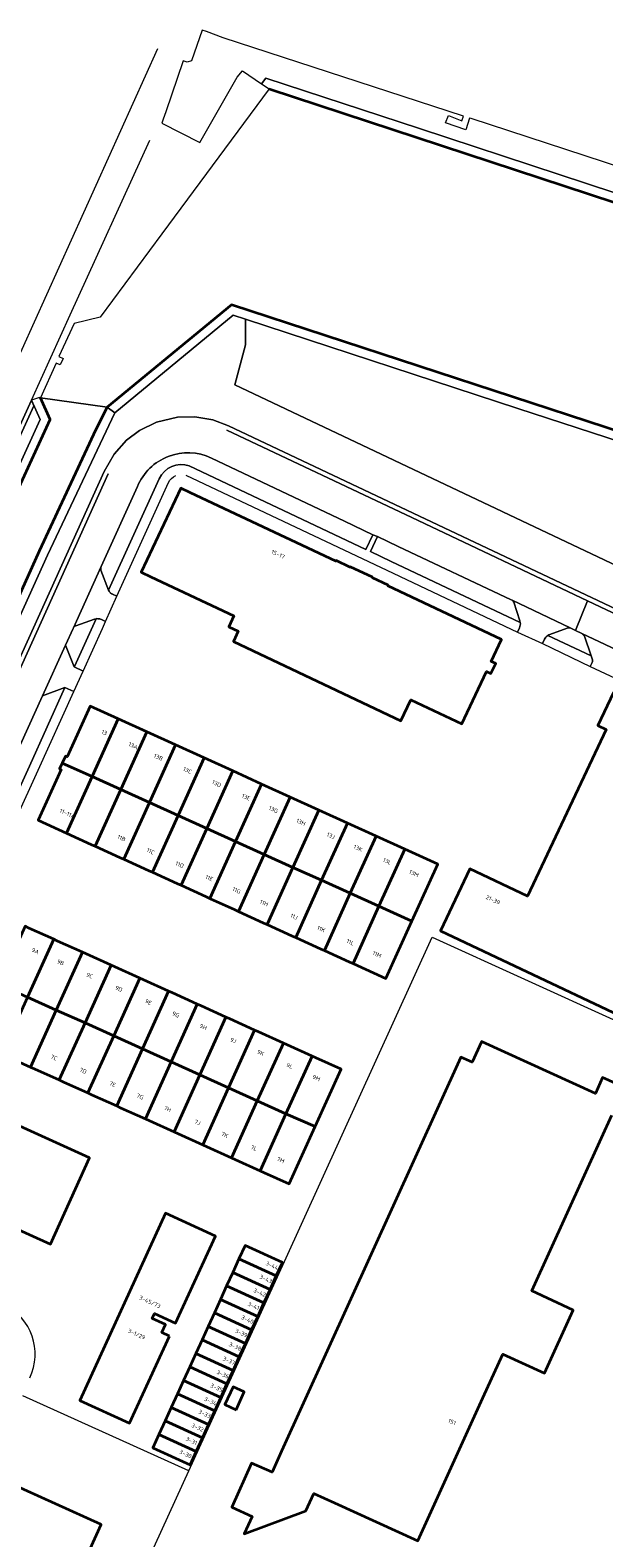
# Model space of a CAD drawing. Extents: x 151587 to 155483, y 462503 to 464608.
# Tile 92 of 236: x 152588 to 152713, y 464050 to 464380. Entities that reach past the tile are written whole.
import ezdxf
from ezdxf.enums import TextEntityAlignment as Align

# ---------------------------------------------------------------- set-up
doc = ezdxf.new("R2010")
doc.units = 0
doc.header["$LTSCALE"] = 0.5
for name, color, linetype, lineweight in [('B-RO-GK-BESCHOEIING-G', 251, 'GK-BESCHOEIING', 35), ('B-RO-GR-BEPLANTING_CULTUUR_BOSPLANTSOEN-GV', 251, 'CONTINUOUS', 18), ('B-RO-GR-GROENVOORZIENING-GV', 251, 'CONTINUOUS', 18), ('B-RO-GR-HAAG-GV', 251, 'CONTINUOUS', 13), ('B-RO-IE-TERREINAFSCHEIDING_KUNSTMATIG_HEKWERK-G', 251, 'IE-TERREINAFSCHEIDING-KUNSTMATIG', 18), ('B-RO-OG-BEBOUWING-GV', 6, 'CONTINUOUS', 35), ('B-RO-OG-BEBOUWING-T18', 1, 'CONTINUOUS', 18), ('B-RO-OG-TERREIN_CULTUURSCHEIDING-GV', 251, 'CONTINUOUS', 18), ('B-RO-OG-WATER-GV', 251, 'CONTINUOUS', 18), ('B-RO-OG-WATER_SLOOT-GV', 251, 'CONTINUOUS', 18), ('B-RO-VH-VERHARDING_ASFALT-GV', 251, 'CONTINUOUS', 18), ('B-RO-VH-VERHARDING_BETONSTRAATSTEEN-GV', 251, 'CONTINUOUS', 18), ('B-RO-VH-VERHARDING_TEGEL-GV', 251, 'CONTINUOUS', 18)]:
    doc.layers.add(name, color=color, linetype=linetype, lineweight=lineweight)
doc.styles.add('NLCS-ISO-M200-T18', font='NLCS-ISO.ttf', dxfattribs={"height": 0.36})
doc.linetypes.add('GK-BESCHOEIING', pattern='A,30,-5,[1,NLCS.SHX,S=1,R=0,X=0,Y=0],-5', length=40)
doc.linetypes.add('IE-TERREINAFSCHEIDING-KUNSTMATIG', pattern='A,4,[82,NLCS.SHX,S=0.75,R=90,X=0,Y=0],4,-2', length=10)

msp = doc.modelspace()

# ---------------------------------------------------------------- linework, layer by layer
at = {"layer": 'B-RO-GK-BESCHOEIING-G', "flags": 128}
for points in [[(152640.117, 464367.335), (152764.266, 464326.544), (152805.728, 464313.027), (152791.018, 464268.032), (152734.441, 464286.42), (152631.82, 464320.003), (152604.637, 464297.611)], [(152604.637, 464297.611), (152602.128, 464292.693), (152589.736, 464266.045), (152570.903, 464224.414), (152563.007, 464206.656), (152536.534, 464149.143), (152534.211, 464144.021), (152532.532, 464143.299), (152530.8, 464143.022), (152524.202, 464145.866), (152526.102, 464150.27), (152531.376, 464160.815), (152539.804, 464179.437), (152546.023, 464193.024), (152556.72, 464216.682), (152564.941, 464235.066), (152581.694, 464272.097), (152592.15, 464294.867), (152589.979, 464299.675)]]:
    msp.add_lwpolyline(points, dxfattribs=at)
at = {"layer": 'B-RO-GR-BEPLANTING_CULTUUR_BOSPLANTSOEN-GV', "flags": 128}
msp.add_lwpolyline([(152634.949, 464316.873), (152634.899, 464311.225), (152632.548, 464302.492), (152772.228, 464236.36), (152780.235, 464238.168), (152788.872, 464266.382), (152733.579, 464284.598), (152694.568, 464297.345)], close=True, dxfattribs=at)
at = {"layer": 'B-RO-GR-GROENVOORZIENING-GV'}
for points in [[(152627.435, 464286.464, 0.4283561), (152611.255, 464280.225)], [(152616.033, 464281.874, -0.3931558), (152622.584, 464284.738)], [(152603.272, 464262.693, 0.1763805), (152603.257, 464261.905)], [(152693.698, 464254.898, 0.1330451), (152693.353, 464255.282)], [(152602.182, 464251.256, -0.1155603), (152601.825, 464251.151)], [(152695.128, 464250.414, -0.1386073), (152695.054, 464250.819)], [(152597.717, 464249.671, 0.1904079), (152597.205, 464249.254)], [(152701.588, 464247.801, 0.0225411), (152701.164, 464247.585)], [(152706.059, 464249.229, 0.2181531), (152705.431, 464249.174)], [(152709.202, 464247.412, 0.1087508), (152708.614, 464248.029)]]:
    msp.add_lwpolyline(points, format="xyb", dxfattribs=at)
at = {"layer": 'B-RO-GR-GROENVOORZIENING-GV', "flags": 128}
for points in [[(152622.584, 464284.738), (152661.293, 464266.395), (152662.852, 464269.662), (152656.64, 464272.617), (152627.435, 464286.464)], [(152603.257, 464261.905), (152604.923, 464257.482), (152616.033, 464281.874)], [(152611.255, 464280.225), (152603.272, 464262.693)], [(152663.818, 464269.234), (152662.295, 464265.949), (152666.815, 464263.81), (152695.128, 464250.414)], [(152693.353, 464255.282), (152693.123, 464255.392), (152668.364, 464267.087), (152663.818, 464269.234)], [(152695.054, 464250.819), (152693.698, 464254.898)], [(152597.4, 464240.678), (152597.441, 464240.769), (152602.182, 464251.256)], [(152601.825, 464251.151), (152597.717, 464249.671)], [(152597.205, 464249.254), (152597.139, 464249.108), (152595.473, 464245.43), (152597.4, 464240.678)], [(152701.164, 464247.585), (152710.688, 464243.113), (152709.202, 464247.412)], [(152705.431, 464249.174), (152701.588, 464247.801)], [(152708.614, 464248.029), (152707.198, 464248.694), (152706.201, 464249.162), (152706.059, 464249.229)]]:
    msp.add_lwpolyline(points, dxfattribs=at)
msp.add_lwpolyline([(152587.567, 464218.93), (152595.366, 464236.18), (152590.466, 464234.375), (152584.167, 464220.469), (152580.815, 464213.068), (152582.777, 464208.335)], close=True, dxfattribs=at)
at = {"layer": 'B-RO-GR-HAAG-GV'}
for points in [[(152627.435, 464286.464, 0.4283561), (152611.255, 464280.225)], [(152616.033, 464281.874, -0.3931558), (152622.584, 464284.738)], [(152603.272, 464262.693, 0.1763805), (152603.257, 464261.905)], [(152693.698, 464254.898, 0.1330451), (152693.353, 464255.282)], [(152602.182, 464251.256, -0.1155603), (152601.825, 464251.151)], [(152695.128, 464250.414, -0.1386073), (152695.054, 464250.819)], [(152597.717, 464249.671, 0.1904079), (152597.205, 464249.254)], [(152701.588, 464247.801, 0.0225411), (152701.164, 464247.585)], [(152706.059, 464249.229, 0.2181531), (152705.431, 464249.174)], [(152709.202, 464247.412, 0.1087508), (152708.614, 464248.029)]]:
    msp.add_lwpolyline(points, format="xyb", dxfattribs=at)
at = {"layer": 'B-RO-GR-HAAG-GV', "flags": 128}
for points in [[(152622.584, 464284.738), (152661.293, 464266.395), (152662.852, 464269.662), (152656.64, 464272.617), (152627.435, 464286.464)], [(152611.255, 464280.225), (152603.272, 464262.693)], [(152604.923, 464257.482), (152616.033, 464281.874)], [(152693.353, 464255.282), (152693.123, 464255.392), (152668.364, 464267.087), (152663.818, 464269.234), (152662.295, 464265.949), (152666.815, 464263.81), (152695.128, 464250.414)], [(152603.257, 464261.905), (152604.923, 464257.482)], [(152695.054, 464250.819), (152693.698, 464254.898)], [(152597.4, 464240.678), (152597.441, 464240.769), (152602.182, 464251.256)], [(152601.825, 464251.151), (152597.717, 464249.671)], [(152597.205, 464249.254), (152597.139, 464249.108), (152595.473, 464245.43), (152597.4, 464240.678)], [(152701.164, 464247.585), (152710.688, 464243.113), (152709.202, 464247.412)], [(152705.431, 464249.174), (152701.588, 464247.801)], [(152708.614, 464248.029), (152707.198, 464248.694), (152706.201, 464249.162), (152706.059, 464249.229)]]:
    msp.add_lwpolyline(points, dxfattribs=at)
msp.add_lwpolyline([(152587.567, 464218.93), (152595.366, 464236.18), (152590.466, 464234.375), (152584.167, 464220.469), (152580.815, 464213.068), (152582.777, 464208.335)], close=True, dxfattribs=at)
at = {"layer": 'B-RO-IE-TERREINAFSCHEIDING_KUNSTMATIG_HEKWERK-G', "flags": 128}
for points in [[(152643.453, 464110.409), (152675.801, 464181.458)], [(152675.801, 464181.458), (152716.262, 464163.07)], [(152622.501, 464064.529), (152643.453, 464110.409)], [(152622.501, 464064.529), (152586.115, 464080.969)], [(152596.801, 464008.253), (152622.501, 464064.529)]]:
    msp.add_lwpolyline(points, dxfattribs=at)
at = {"layer": 'B-RO-OG-BEBOUWING-GV', "flags": 128}
for points in [[(152622.887, 464278.841), (152620.761, 464279.843), (152612.079, 464261.419), (152614.205, 464260.417), (152632.366, 464251.854), (152631.258, 464249.5), (152633.35, 464248.513), (152632.273, 464246.233), (152668.942, 464228.902), (152671.116, 464233.51), (152682.319, 464228.222), (152687.729, 464239.685), (152688.706, 464239.227), (152689.743, 464241.429), (152688.768, 464241.892), (152691.03, 464246.664), (152666.097, 464258.454), (152666.17, 464258.607), (152662.717, 464260.235), (152662.761, 464260.326), (152657.841, 464262.648), (152657.798, 464262.558), (152654.758, 464263.997), (152654.687, 464263.845)], [(152735.725, 464155.402), (152742.176, 464169.037), (152729.514, 464175.019), (152746.752, 464211.48), (152748.605, 464210.602), (152752.03, 464217.839), (152743.257, 464221.978), (152742.616, 464220.623), (152723.645, 464229.588), (152724.285, 464230.94), (152715.523, 464235.08), (152712.112, 464227.832), (152713.981, 464226.946), (152696.727, 464190.489), (152684.069, 464196.472), (152677.626, 464182.837)], [(152594.759, 464219.638), (152601.294, 464216.683), (152607.014, 464229.333), (152600.888, 464232.122), (152595.827, 464221.006), (152595.455, 464221.167)], [(152613.291, 464226.475), (152607.014, 464229.333), (152601.294, 464216.683), (152607.578, 464213.841)], [(152613.291, 464226.475), (152607.578, 464213.841), (152613.864, 464210.999), (152619.569, 464223.617)], [(152613.864, 464210.999), (152620.153, 464208.156), (152625.855, 464220.755), (152619.569, 464223.617)], [(152601.294, 464216.683), (152594.759, 464219.638), (152594.183, 464218.371), (152594.539, 464218.209), (152589.493, 464207.094), (152595.684, 464204.277)], [(152620.153, 464208.156), (152626.443, 464205.311), (152632.133, 464217.897), (152625.855, 464220.755)], [(152626.443, 464205.311), (152632.737, 464202.465), (152638.419, 464215.035), (152632.133, 464217.897)], [(152601.962, 464201.421), (152607.578, 464213.841), (152601.294, 464216.683), (152595.684, 464204.277), (152601.127, 464201.801)], [(152632.737, 464202.465), (152639.022, 464199.624), (152644.698, 464212.177), (152638.419, 464215.035)], [(152608.242, 464198.564), (152613.864, 464210.999), (152607.578, 464213.841), (152601.962, 464201.421), (152607.407, 464198.944)], [(152620.153, 464208.156), (152613.864, 464210.999), (152608.242, 464198.564), (152613.686, 464196.088), (152614.521, 464195.708)], [(152639.022, 464199.624), (152645.312, 464196.78), (152650.985, 464209.314), (152644.698, 464212.177)], [(152620.808, 464192.847), (152626.443, 464205.311), (152620.153, 464208.156), (152614.521, 464195.708), (152619.973, 464193.227)], [(152650.985, 464209.314), (152645.312, 464196.78), (152651.598, 464193.938), (152657.262, 464206.457)], [(152627.096, 464189.987), (152632.737, 464202.465), (152626.443, 464205.311), (152620.808, 464192.847), (152626.261, 464190.367)], [(152657.883, 464191.097), (152663.54, 464203.598), (152657.262, 464206.457), (152651.598, 464193.938)], [(152633.375, 464187.13), (152639.022, 464199.624), (152632.737, 464202.465), (152627.096, 464189.987), (152632.54, 464187.51)], [(152663.54, 464203.598), (152657.883, 464191.097), (152664.168, 464188.255), (152669.816, 464200.741)], [(152645.312, 464196.78), (152639.022, 464199.624), (152633.375, 464187.13), (152638.818, 464184.654), (152639.653, 464184.274)], [(152664.168, 464188.255), (152671.356, 464185.007), (152677.029, 464197.457), (152669.816, 464200.741)], [(152645.932, 464181.418), (152651.598, 464193.938), (152645.312, 464196.78), (152639.653, 464184.274), (152645.097, 464181.798)], [(152657.883, 464191.097), (152651.598, 464193.938), (152645.932, 464181.418), (152651.377, 464178.941), (152652.211, 464178.561)], [(152652.211, 464178.561), (152657.655, 464176.084), (152658.49, 464175.705), (152664.168, 464188.255), (152657.883, 464191.097)], [(152671.356, 464185.007), (152664.168, 464188.255), (152658.49, 464175.705), (152665.635, 464172.454)], [(152592.904, 464181.019), (152587.454, 464183.482), (152586.619, 464183.86), (152580.896, 464171.204), (152587.18, 464168.362)], [(152592.904, 464181.019), (152587.18, 464168.362), (152593.466, 464165.52), (152599.189, 464178.177), (152593.739, 464180.641)], [(152593.466, 464165.52), (152599.755, 464162.677), (152605.483, 464175.332), (152600.025, 464177.799), (152599.189, 464178.177)], [(152605.483, 464175.332), (152599.755, 464162.677), (152606.045, 464159.832), (152611.768, 464172.491), (152606.319, 464174.954)], [(152611.768, 464172.491), (152606.045, 464159.832), (152612.339, 464156.986), (152618.062, 464169.646), (152612.604, 464172.113)], [(152581.531, 464155.871), (152582.367, 464155.493), (152587.819, 464153.029), (152593.466, 464165.52), (152587.18, 464168.362)], [(152612.339, 464156.986), (152618.624, 464154.145), (152624.348, 464166.804), (152618.898, 464169.268), (152618.062, 464169.646)], [(152594.104, 464150.187), (152599.755, 464162.677), (152593.466, 464165.52), (152587.819, 464153.029), (152588.655, 464152.651)], [(152630.643, 464163.958), (152625.184, 464166.426), (152624.348, 464166.804), (152618.624, 464154.145), (152624.914, 464151.301)], [(152594.104, 464150.187), (152594.94, 464149.809), (152600.398, 464147.342), (152606.045, 464159.832), (152599.755, 464162.677)], [(152624.914, 464151.301), (152631.2, 464148.459), (152636.927, 464161.118), (152631.479, 464163.581), (152630.643, 464163.958)], [(152606.693, 464144.496), (152612.339, 464156.986), (152606.045, 464159.832), (152600.398, 464147.342), (152601.234, 464146.964)], [(152636.927, 464161.118), (152631.2, 464148.459), (152637.485, 464145.618), (152643.213, 464158.276), (152637.763, 464160.74)], [(152637.485, 464145.618), (152643.77, 464142.776), (152649.497, 464155.436), (152644.049, 464157.898), (152643.213, 464158.276)], [(152618.624, 464154.145), (152612.339, 464156.986), (152606.693, 464144.496), (152607.529, 464144.118), (152612.978, 464141.655)], [(152649.497, 464155.436), (152643.77, 464142.776), (152650.18, 464139.975), (152655.867, 464152.556), (152650.333, 464155.058)], [(152624.914, 464151.301), (152618.624, 464154.145), (152612.978, 464141.655), (152613.814, 464141.277), (152619.264, 464138.814)], [(152558.011, 464139.669), (152554.333, 464131.552), (152554.782, 464131.349), (152553.199, 464127.852), (152563.395, 464123.234), (152564.909, 464126.576), (152592.158, 464114.233), (152600.731, 464133.159), (152573.33, 464145.571), (152573.292, 464145.486), (152570.024, 464146.967), (152569.795, 464146.462), (152563.022, 464149.531), (152558.462, 464139.465)], [(152625.549, 464135.972), (152631.2, 464148.459), (152624.914, 464151.301), (152619.264, 464138.814), (152620.099, 464138.436)], [(152631.2, 464148.459), (152625.549, 464135.972), (152626.385, 464135.594), (152631.835, 464133.13), (152637.485, 464145.618)], [(152643.77, 464142.776), (152637.485, 464145.618), (152631.835, 464133.13), (152632.671, 464132.752), (152638.121, 464130.289)], [(152650.18, 464139.975), (152643.77, 464142.776), (152638.121, 464130.289), (152638.957, 464129.911), (152644.498, 464127.406)], [(152618.295, 464094.095), (152616.604, 464094.87), (152617.396, 464096.597), (152614.505, 464097.922), (152614.996, 464098.995), (152619.578, 464096.894), (152628.323, 464115.974), (152617.396, 464120.983), (152598.602, 464079.986), (152609.531, 464074.976)], [(152641.659, 464107.248), (152643.002, 464110.191), (152634.836, 464113.918), (152633.493, 464110.975)], [(152633.493, 464110.975), (152632.144, 464108.018), (152640.309, 464104.292), (152641.659, 464107.248)], [(152630.794, 464105.061), (152638.96, 464101.335), (152640.309, 464104.292), (152632.144, 464108.018)], [(152636.262, 464095.422), (152637.611, 464098.378), (152629.445, 464102.105), (152628.096, 464099.148)], [(152638.96, 464101.335), (152630.794, 464105.061), (152629.445, 464102.105), (152637.611, 464098.378)], [(152634.913, 464092.465), (152636.262, 464095.422), (152628.096, 464099.148), (152626.747, 464096.191)], [(152634.913, 464092.465), (152626.747, 464096.191), (152625.397, 464093.234), (152633.563, 464089.508)], [(152633.563, 464089.508), (152625.397, 464093.234), (152624.048, 464090.278), (152632.214, 464086.551)], [(152630.865, 464083.595), (152632.214, 464086.551), (152624.048, 464090.278), (152622.699, 464087.321)], [(152621.35, 464084.364), (152629.516, 464080.638), (152630.865, 464083.595), (152622.699, 464087.321)], [(152629.516, 464080.638), (152621.35, 464084.364), (152620, 464081.408), (152628.166, 464077.681)], [(152632.878, 464077.948), (152634.65, 464081.863), (152632.183, 464082.98), (152630.411, 464079.065)], [(152626.817, 464074.725), (152628.166, 464077.681), (152620, 464081.408), (152618.651, 464078.451)], [(152624.119, 464068.811), (152625.468, 464071.768), (152617.302, 464075.494), (152615.953, 464072.538)], [(152617.302, 464075.494), (152625.468, 464071.768), (152626.817, 464074.725), (152618.651, 464078.451)], [(152615.953, 464072.538), (152614.609, 464069.593), (152622.775, 464065.866), (152624.119, 464068.811)], [(152582.56, 464006.933), (152603.288, 464052.829), (152583.274, 464061.868), (152562.546, 464015.971)]]:
    msp.add_lwpolyline(points, close=True, dxfattribs=at)
msp.add_lwpolyline([(152722.563, 464146.477), (152713.169, 464150.706), (152711.601, 464147.247), (152686.792, 464158.549), (152686.649, 464158.618), (152686.624, 464158.547), (152684.603, 464154.101), (152682.135, 464155.224), (152642.845, 464068.872), (152640.735, 464064.234), (152636.248, 464066.235), (152631.94, 464056.575), (152636.409, 464054.582), (152634.654, 464050.743), (152648.152, 464055.785), (152649.908, 464059.612), (152654.423, 464057.547), (152672.695, 464049.191), (152686.956, 464080.52), (152691.331, 464090.132), (152700.405, 464085.991), (152706.746, 464099.763), (152697.626, 464103.963), (152712.915, 464137.518), (152715.184, 464142.499)], dxfattribs=at)
at = {"layer": 'B-RO-OG-TERREIN_CULTUURSCHEIDING-GV', "flags": 128}
for points in [[(152742.59, 464341.788), (152684.359, 464360.834), (152683.979, 464360.958), (152683.168, 464358.389), (152678.769, 464359.911), (152679.395, 464361.502), (152682.356, 464360.351), (152682.705, 464361.372), (152630, 464378.527), (152626.392, 464379.901), (152625.449, 464380.205), (152623.116, 464373.505), (152622.119, 464373.202), (152621.263, 464373.45), (152617.446, 464362.291), (152616.891, 464360.682), (152616.584, 464359.852), (152624.938, 464355.626), (152633.12, 464369.922), (152634.273, 464371.275), (152638.456, 464368.454), (152639.367, 464369.685), (152673.065, 464358.632), (152764.888, 464328.445)], [(152772.228, 464236.36), (152632.548, 464302.492), (152634.899, 464311.225), (152634.949, 464316.873), (152632.243, 464317.759), (152606.254, 464296.352), (152591.552, 464265.206), (152572.728, 464223.596)], [(152559.286, 464233.638), (152588.53, 464297.86), (152588.02, 464299.153), (152564.356, 464247.186)], [(152579.874, 464272.926), (152589.952, 464294.874), (152588.02, 464299.153), (152588.53, 464297.86), (152559.286, 464233.638)], [(152768.813, 464228.409), (152631.218, 464293.477), (152627.744, 464294.845), (152623.851, 464295.516), (152619.999, 464295.423), (152615.442, 464294.335), (152615.391, 464294.31), (152611.727, 464292.478), (152608.831, 464290.336), (152606.132, 464287.325), (152603.968, 464283.479), (152540.943, 464144.259)], [(152540.943, 464144.259), (152603.968, 464283.479), (152606.132, 464287.325), (152608.831, 464290.336), (152611.727, 464292.478), (152615.391, 464294.31), (152615.442, 464294.335), (152619.999, 464295.423), (152623.851, 464295.516), (152627.744, 464294.845), (152631.218, 464293.477), (152768.813, 464228.409)], [(152630.821, 464292.559), (152671.347, 464273.394), (152709.887, 464255.168), (152768.391, 464227.502), (152771.793, 464225.947)], [(152541.846, 464143.83), (152577.838, 464223.335), (152604.861, 464283.027)]]:
    msp.add_lwpolyline(points, dxfattribs=at)
at = {"layer": 'B-RO-OG-WATER-GV', "flags": 128}
for points in [[(152594.055, 464308.686), (152594.95, 464308.291), (152594.31, 464306.842), (152593.402, 464307.243), (152589.979, 464299.675), (152604.637, 464297.611), (152631.82, 464320.003), (152734.441, 464286.42), (152791.018, 464268.032), (152805.728, 464313.027), (152764.266, 464326.544), (152640.117, 464367.335), (152616.603, 464335.554), (152603.089, 464317.29), (152597.35, 464315.969)], [(152604.637, 464297.611), (152589.979, 464299.675), (152592.15, 464294.867), (152581.694, 464272.097), (152564.941, 464235.066), (152556.72, 464216.682), (152546.023, 464193.024), (152539.804, 464179.437), (152531.376, 464160.815), (152526.102, 464150.27), (152524.202, 464145.866), (152530.8, 464143.022), (152532.532, 464143.299), (152534.211, 464144.021), (152536.534, 464149.143), (152563.007, 464206.656), (152570.903, 464224.414), (152589.736, 464266.045), (152602.128, 464292.693)]]:
    msp.add_lwpolyline(points, close=True, dxfattribs=at)
at = {"layer": 'B-RO-OG-WATER_SLOOT-GV', "flags": 128}
msp.add_lwpolyline([(152638.456, 464368.454), (152640.117, 464367.335), (152764.266, 464326.544), (152805.728, 464313.027), (152791.018, 464268.032), (152734.441, 464286.42), (152631.82, 464320.003), (152604.637, 464297.611), (152606.254, 464296.352), (152632.243, 464317.759), (152634.949, 464316.873), (152694.568, 464297.345), (152733.579, 464284.598), (152788.872, 464266.382), (152792.222, 464265.278), (152808.242, 464314.282), (152804.929, 464315.353), (152764.888, 464328.445), (152673.065, 464358.632), (152639.367, 464369.685)], close=True, dxfattribs=at)
for points in [[(152572.728, 464223.596), (152591.552, 464265.206), (152606.254, 464296.352), (152604.637, 464297.611), (152602.128, 464292.693), (152589.736, 464266.045), (152570.903, 464224.414)], [(152581.694, 464272.097), (152592.15, 464294.867), (152589.979, 464299.675), (152589.77, 464299.704), (152588.02, 464299.153), (152589.952, 464294.874), (152579.874, 464272.926)]]:
    msp.add_lwpolyline(points, dxfattribs=at)
at = {"layer": 'B-RO-VH-VERHARDING_ASFALT-GV', "flags": 128}
for points in [[(152568.207, 464287.067), (152552.594, 464252.523), (152535.921, 464215.695), (152508.85, 464156.118), (152514.824, 464153.689), (152537.656, 464203.981), (152554.224, 464240.417), (152558.501, 464249.843), (152579.767, 464296.716), (152580.497, 464298.342), (152615.718, 464376.221)], [(152627.435, 464286.464), (152656.64, 464272.617), (152662.852, 464269.662), (152663.818, 464269.234), (152668.364, 464267.087), (152693.123, 464255.392), (152693.353, 464255.282), (152706.059, 464249.229), (152706.201, 464249.162), (152707.198, 464248.694), (152709.887, 464255.168), (152671.347, 464273.394), (152630.821, 464292.559)], [(152604.861, 464283.027), (152577.838, 464223.335), (152541.846, 464143.83)], [(152584.167, 464220.469), (152590.466, 464234.375), (152595.473, 464245.43), (152597.139, 464249.108), (152597.205, 464249.254), (152603.272, 464262.693), (152611.255, 464280.225)], [(152771.793, 464225.947), (152768.391, 464227.502), (152709.887, 464255.168), (152707.198, 464248.694), (152708.614, 464248.029), (152722.732, 464241.393)]]:
    msp.add_lwpolyline(points, dxfattribs=at)
at = {"layer": 'B-RO-VH-VERHARDING_ASFALT-GV'}
msp.add_lwpolyline([(152611.255, 464280.225, -0.4283561), (152627.435, 464286.464)], format="xyb", dxfattribs=at)
at = {"layer": 'B-RO-VH-VERHARDING_BETONSTRAATSTEEN-GV', "flags": 128}
for points in [[(152603.272, 464262.693), (152597.205, 464249.254)], [(152602.182, 464251.256), (152602.38, 464251.267), (152602.578, 464251.261), (152602.775, 464251.239), (152602.969, 464251.2), (152603.16, 464251.146), (152603.345, 464251.075), (152604.254, 464250.653), (152606.713, 464256.171), (152605.786, 464256.622), (152605.671, 464256.673), (152605.561, 464256.732), (152605.457, 464256.801), (152605.358, 464256.878), (152605.265, 464256.963), (152605.18, 464257.055), (152605.103, 464257.153), (152605.034, 464257.258), (152604.923, 464257.482), (152603.257, 464261.905)], [(152706.059, 464249.229), (152693.353, 464255.282)], [(152693.698, 464254.898), (152695.054, 464250.819)], [(152597.717, 464249.671), (152601.825, 464251.151)], [(152694.965, 464249.26), (152694.515, 464248.321), (152699.968, 464245.792), (152700.463, 464246.744)], [(152701.588, 464247.801), (152705.431, 464249.174)], [(152722.732, 464241.393), (152708.614, 464248.029)], [(152709.202, 464247.412), (152710.688, 464243.113), (152710.902, 464242.444)], [(152710.865, 464241.68), (152710.461, 464240.781), (152715.92, 464238.221), (152716.346, 464239.129)]]:
    msp.add_lwpolyline(points, dxfattribs=at)
at = {"layer": 'B-RO-VH-VERHARDING_BETONSTRAATSTEEN-GV'}
for points in [[(152603.257, 464261.905, -0.1763805), (152603.272, 464262.693)], [(152693.353, 464255.282, -0.1330451), (152693.698, 464254.898)], [(152601.825, 464251.151, 0.1155603), (152602.182, 464251.256)], [(152695.054, 464250.819, 0.1386073), (152695.128, 464250.414)], [(152597.205, 464249.254, -0.1904079), (152597.717, 464249.671)], [(152695.128, 464250.414, -0.1430643), (152694.965, 464249.26)], [(152700.463, 464246.744, -0.141387), (152701.164, 464247.585)], [(152701.164, 464247.585, -0.0225411), (152701.588, 464247.801)], [(152705.431, 464249.174, -0.2181531), (152706.059, 464249.229)], [(152708.614, 464248.029, -0.1087508), (152709.202, 464247.412)], [(152710.902, 464242.444, -0.2081342), (152710.865, 464241.68)], [(152587.65, 464084.912, 0.4066298), (152582.126, 464101.001)]]:
    msp.add_lwpolyline(points, format="xyb", dxfattribs=at)
at = {"layer": 'B-RO-VH-VERHARDING_BETONSTRAATSTEEN-GV', "flags": 128}
msp.add_lwpolyline([(152597.4, 464240.678), (152595.473, 464245.43), (152590.466, 464234.375), (152595.366, 464236.18), (152597.319, 464235.294), (152599.358, 464239.79)], close=True, dxfattribs=at)
at = {"layer": 'B-RO-VH-VERHARDING_TEGEL-GV', "flags": 128}
for points in [[(152583.087, 464292.963), (152562.561, 464248.001), (152556.174, 464234.009), (152548.027, 464215.89), (152516.444, 464146.169), (152518.087, 464145.458), (152554.285, 464225.095), (152557.964, 464233.148), (152564.356, 464247.186), (152588.02, 464299.153), (152596.526, 464317.832), (152613.945, 464356.084)], [(152695.128, 464250.414), (152666.815, 464263.81), (152662.295, 464265.949), (152663.818, 464269.234), (152662.852, 464269.662), (152661.293, 464266.395), (152622.584, 464284.738)], [(152616.033, 464281.874), (152604.923, 464257.482), (152605.034, 464257.258), (152605.103, 464257.153), (152605.18, 464257.055), (152605.265, 464256.963), (152605.358, 464256.878), (152605.457, 464256.801), (152605.561, 464256.732), (152605.671, 464256.673), (152605.786, 464256.622), (152606.713, 464256.171), (152618.035, 464281.094)], [(152621.869, 464282.676), (152665.891, 464261.857), (152694.515, 464248.321), (152694.965, 464249.26)], [(152710.902, 464242.444), (152710.688, 464243.113), (152701.164, 464247.585)], [(152700.463, 464246.744), (152699.968, 464245.792), (152710.461, 464240.781), (152710.865, 464241.68)]]:
    msp.add_lwpolyline(points, dxfattribs=at)
at = {"layer": 'B-RO-VH-VERHARDING_TEGEL-GV'}
for points in [[(152622.584, 464284.738, 0.3931558), (152616.033, 464281.874)], [(152618.035, 464281.094, -0.1817443), (152619.655, 464282.605)], [(152694.965, 464249.26, 0.1430643), (152695.128, 464250.414)], [(152701.164, 464247.585, 0.141387), (152700.463, 464246.744)], [(152710.865, 464241.68, 0.2081342), (152710.902, 464242.444)]]:
    msp.add_lwpolyline(points, format="xyb", dxfattribs=at)
at = {"layer": 'B-RO-VH-VERHARDING_TEGEL-GV', "flags": 128}
for points in [[(152602.182, 464251.256), (152597.441, 464240.769), (152597.4, 464240.678), (152599.358, 464239.79), (152603.593, 464249.128), (152604.254, 464250.653), (152603.345, 464251.075), (152603.16, 464251.146), (152602.969, 464251.2), (152602.775, 464251.239), (152602.578, 464251.261), (152602.38, 464251.267)], [(152584.698, 464207.464), (152589.501, 464218.054), (152597.319, 464235.294), (152595.366, 464236.18), (152587.567, 464218.93), (152582.777, 464208.335)]]:
    msp.add_lwpolyline(points, close=True, dxfattribs=at)

# ---------------------------------------------------------------- texts
at = {"layer": 'B-RO-OG-BEBOUWING-T18', "style": 'NLCS-ISO-M200-T18'}
for s, rotation, p in [('15-17', 334.7, (152642.062, 464265.376)), ('13', 335.5, (152603.996, 464226.312)), ('13A', 335.5, (152610.327, 464223.429)), ('13B', 335.5, (152615.84, 464220.92)), ('13C', 335.5, (152622.199, 464218.025)), ('13D', 335.5, (152628.587, 464215.116)), ('13E', 335.5, (152635.058, 464212.17)), ('11-11A', 335.5, (152595.907, 464208.57)), ('13G', 335.5, (152641.044, 464209.446)), ('13H', 335.5, (152647.076, 464206.699)), ('13J', 335.5, (152653.624, 464203.718)), ('11B', 335.5, (152607.753, 464203.181)), ('11C', 335.5, (152614.112, 464200.288)), ('13K', 335.5, (152659.601, 464200.997)), ('11D', 335.5, (152620.502, 464197.381)), ('13L', 335.5, (152665.989, 464198.088)), ('11E', 335.5, (152626.974, 464194.437)), ('13M', 335.5, (152671.824, 464195.432)), ('11G', 335.5, (152632.959, 464191.714)), ('11H', 335.5, (152638.993, 464188.969)), ('21-39', 334.7, (152689.153, 464189.645)), ('11J', 335.5, (152645.542, 464185.99)), ('11K', 335.5, (152651.519, 464183.271)), ('11L', 335.5, (152657.908, 464180.364)), ('9A', 335.7, (152588.885, 464178.446)), ('11M', 335.5, (152663.744, 464177.709)), ('9B', 335.7, (152594.405, 464175.95)), ('9C', 335.7, (152600.77, 464173.073)), ('9D', 335.7, (152607.167, 464170.181)), ('9E', 335.7, (152613.647, 464167.252)), ('9G', 335.7, (152619.638, 464164.544)), ('9H', 335.7, (152625.678, 464161.813)), ('9J', 335.7, (152632.234, 464158.85)), ('7C', 335.7, (152592.943, 464155.102)), ('9K', 335.7, (152638.218, 464156.145)), ('7D', 335.7, (152599.339, 464152.21)), ('9L', 335.7, (152644.614, 464153.253)), ('9M', 335.7, (152650.456, 464150.612)), ('7E', 335.7, (152605.818, 464149.281)), ('7G', 335.7, (152611.811, 464146.572)), ('7H', 335.7, (152617.851, 464143.842)), ('7J', 335.7, (152624.407, 464140.878)), ('7K', 335.7, (152630.39, 464138.173)), ('7L', 335.7, (152636.786, 464135.282)), ('7M', 335.7, (152642.628, 464132.641)), ('3-44', 335.5, (152640.748, 464109.529)), ('3-43', 335.5, (152639.399, 464106.572)), ('3-45/73', 335.4, (152613.969, 464101.581)), ('3-42', 335.5, (152638.05, 464103.616)), ('3-40', 335.5, (152635.351, 464097.702)), ('3-41', 335.5, (152636.701, 464100.659)), ('3-1/29', 335.4, (152611.085, 464094.498)), ('3-39', 335.5, (152634.002, 464094.746)), ('3-38', 335.5, (152632.653, 464091.789)), ('3-37', 335.5, (152631.303, 464088.674)), ('3-36', 335.5, (152629.954, 464085.717)), ('3-35', 335.5, (152628.605, 464082.76)), ('3-34', 335.5, (152627.256, 464079.804)), ('3-33', 335.5, (152625.965, 464077.033)), ('151', 335.5, (152680.183, 464075.295)), ('3-32', 335.5, (152624.413, 464074.051)), ('3-30', 335.5, (152621.792, 464068.239)), ('3-31', 335.5, (152623.1, 464071.108))]:
    msp.add_text(s, height=0.9, rotation=rotation, dxfattribs=at).set_placement(p, align=Align.MIDDLE)

doc.saveas('drawing.dxf')
